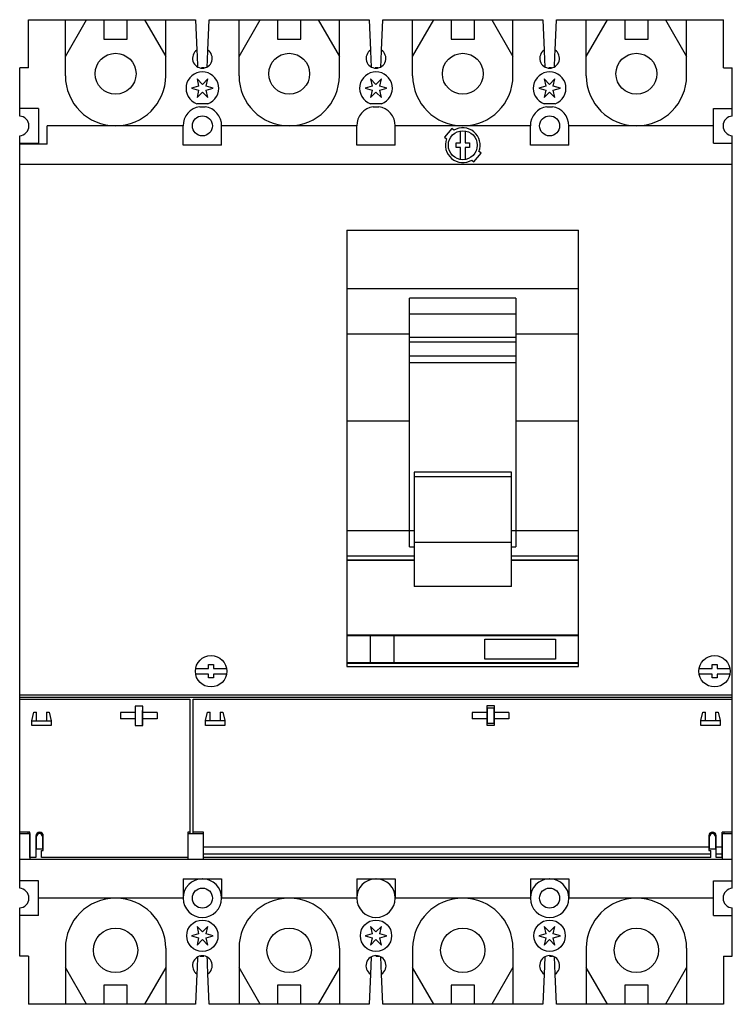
# Model space of a CAD drawing. Header units: millimetres. Extents: x 26 to 210, y 34 to 289.
import ezdxf

# ---------------------------------------------------------------- set-up
doc = ezdxf.new("R2010")
doc.units = ezdxf.units.MM
doc.header["$LTSCALE"] = 21.19922
doc.layers.get('0').update_dxf_attribs({"linetype": 'CONTINUOUS'})

msp = doc.modelspace()

# ---------------------------------------------------------------- linework, layer by layer
at = {"color": 7, "linetype": 'Continuous'}
for p, q in [((27.86, 276.61), (27.86, 289.11)), ((27.86, 289.11), (71.21, 289.11)), ((37.46, 279.59), (42.96, 289.11)), ((37.46, 274.61), (37.46, 289.11)), ((47.46, 289.11), (47.46, 284.11)), ((53.46, 284.11), (53.46, 289.11)), ((57.96, 289.11), (63.46, 279.59)), ((63.46, 274.61), (63.46, 289.11)), ((71.21, 289.11), (71.54, 281.23)), ((74.39, 281.23), (74.71, 289.11)), ((74.71, 289.11), (116.21, 289.11)), ((82.46, 279.59), (87.96, 289.11)), ((82.46, 274.61), (82.46, 289.11)), ((92.46, 289.11), (92.46, 284.11)), ((98.46, 284.11), (98.46, 289.11)), ((102.96, 289.11), (108.46, 279.59)), ((108.46, 274.61), (108.46, 289.11)), ((116.21, 289.11), (116.54, 281.23)), ((119.39, 281.23), (119.71, 289.11)), ((119.71, 289.11), (161.21, 289.11)), ((127.46, 279.59), (132.96, 289.11)), ((127.46, 274.61), (127.46, 289.11)), ((137.46, 289.11), (137.46, 284.11)), ((143.46, 284.11), (143.46, 289.11)), ((147.96, 289.11), (153.46, 279.59)), ((153.46, 274.61), (153.46, 289.11)), ((161.21, 289.11), (161.54, 281.23)), ((164.39, 281.23), (164.71, 289.11)), ((164.71, 289.11), (208.06, 289.11)), ((172.46, 279.59), (177.96, 289.11)), ((172.46, 274.61), (172.46, 289.11)), ((182.46, 289.11), (182.46, 284.11)), ((188.46, 284.11), (188.46, 289.11)), ((192.96, 289.11), (198.46, 279.59)), ((198.46, 274.61), (198.46, 289.11)), ((208.06, 276.61), (208.06, 289.11)), ((47.46, 284.11), (53.46, 284.11)), ((92.46, 284.11), (98.46, 284.11)), ((137.46, 284.11), (143.46, 284.11)), ((182.46, 284.11), (188.46, 284.11)), ((25.61, 264.16), (25.61, 276.61)), ((27.86, 276.61), (25.61, 276.61)), ((71.7, 277.08), (71.7, 276.9)), ((71.7, 277.08), (71.7, 276.9)), ((73.46, 276.61), (72.75, 276.61)), ((74.22, 276.96), (74.22, 277)), ((116.7, 277.08), (116.7, 276.9)), ((116.7, 277.08), (116.7, 276.9)), ((118.46, 276.61), (117.75, 276.61)), ((119.22, 276.96), (119.22, 277)), ((161.7, 277.08), (161.7, 276.9)), ((161.7, 277.08), (161.7, 276.9)), ((163.46, 276.61), (162.75, 276.61)), ((164.22, 276.96), (164.22, 277)), ((208.06, 276.61), (210.31, 276.61)), ((210.31, 264.16), (210.31, 276.61)), ((71.57, 273.79), (72, 271.87)), ((72.96, 272.35), (71.57, 273.79)), ((74.35, 273.79), (72.96, 272.35)), ((73.92, 271.87), (74.35, 273.79)), ((116.57, 273.79), (117, 271.87)), ((117.96, 272.35), (116.57, 273.79)), ((119.35, 273.79), (117.96, 272.35)), ((118.92, 271.87), (119.35, 273.79)), ((161.57, 273.79), (162, 271.87)), ((162.96, 272.35), (161.57, 273.79)), ((164.35, 273.79), (162.96, 272.35)), ((163.92, 271.87), (164.35, 273.79)), ((72, 271.87), (70.16, 271.36)), ((70.16, 271.36), (72, 270.86)), ((72, 270.86), (71.57, 268.93)), ((71.57, 268.93), (72.96, 270.37)), ((72.96, 270.37), (74.35, 268.93)), ((75.76, 271.36), (73.92, 271.87)), ((73.92, 270.86), (75.76, 271.36)), ((74.35, 268.93), (73.92, 270.86)), ((117, 271.87), (115.16, 271.36)), ((115.16, 271.36), (117, 270.86)), ((117, 270.86), (116.57, 268.93)), ((116.57, 268.93), (117.96, 270.37)), ((117.96, 270.37), (119.35, 268.93)), ((120.76, 271.36), (118.92, 271.87)), ((118.92, 270.86), (120.76, 271.36)), ((119.35, 268.93), (118.92, 270.86)), ((162, 271.87), (160.16, 271.36)), ((160.16, 271.36), (162, 270.86)), ((162, 270.86), (161.57, 268.93)), ((161.57, 268.93), (162.96, 270.37)), ((162.96, 270.37), (164.35, 268.93)), ((165.76, 271.36), (163.92, 271.87)), ((163.92, 270.86), (165.76, 271.36)), ((164.35, 268.93), (163.92, 270.86)), ((30.46, 266.11), (25.61, 266.11)), ((30.46, 266.11), (30.46, 257.11)), ((74.35, 267.36), (71.57, 267.36)), ((72.26, 266.56), (73.67, 266.56)), ((119.35, 267.36), (116.57, 267.36)), ((117.26, 266.56), (118.67, 266.56)), ((164.35, 267.36), (161.57, 267.36)), ((162.26, 266.56), (163.67, 266.56)), ((205.46, 257.11), (205.46, 266.11)), ((205.46, 266.11), (210.31, 266.11)), ((32.71, 256.86), (32.71, 261.61)), ((67.96, 261.61), (32.71, 261.61)), ((67.96, 256.61), (67.96, 261.61)), ((77.96, 256.61), (77.96, 261.61)), ((112.96, 261.61), (77.96, 261.61)), ((112.96, 256.61), (112.96, 261.61)), ((122.96, 256.61), (122.96, 261.61)), ((157.96, 261.61), (122.96, 261.61)), ((137.6, 260.91), (135.74, 258.68)), ((138.13, 260.46), (137.6, 260.91)), ((139.84, 257.24), (139.84, 260.31)), ((141.09, 260.31), (141.09, 257.24)), ((157.96, 256.61), (157.96, 261.61)), ((167.96, 256.61), (167.96, 261.61)), ((205.46, 261.61), (167.96, 261.61)), ((25.61, 64.16), (25.61, 259.07)), ((135.74, 258.68), (136.27, 258.24)), ((210.31, 64.16), (210.31, 259.07)), ((25.61, 257.11), (30.46, 257.11)), ((32.71, 256.86), (25.61, 256.86)), ((77.96, 256.61), (67.96, 256.61)), ((122.96, 256.61), (112.96, 256.61)), ((138.74, 255.99), (138.74, 257.24)), ((138.74, 257.24), (139.84, 257.24)), ((139.84, 255.99), (138.74, 255.99)), ((139.84, 252.91), (139.84, 255.99)), ((141.09, 257.24), (142.18, 257.24)), ((141.09, 255.99), (141.09, 252.91)), ((142.18, 255.99), (141.09, 255.99)), ((142.18, 257.24), (142.18, 255.99)), ((167.96, 256.61), (157.96, 256.61)), ((205.46, 257.11), (210.31, 257.11)), ((142.79, 252.76), (143.32, 252.32)), ((143.32, 252.32), (145.18, 254.54)), ((145.18, 254.54), (144.66, 254.98)), ((210.31, 251.61), (25.61, 251.61)), ((110.44, 234.61), (110.44, 121.61)), ((110.44, 234.61), (170.44, 234.61)), ((170.44, 121.61), (170.44, 234.61)), ((110.44, 219.47), (170.44, 219.47)), ((126.64, 152.62), (126.64, 216.98)), ((154.24, 216.98), (126.64, 216.98)), ((154.24, 216.98), (154.24, 152.62)), ((126.64, 212.96), (154.24, 212.96)), ((110.44, 207.77), (126.64, 207.77)), ((154.24, 206.83), (126.64, 206.83)), ((154.24, 207.77), (170.44, 207.77)), ((126.64, 205.67), (154.24, 205.67)), ((154.24, 201.93), (126.64, 201.93)), ((126.64, 200.35), (154.24, 200.35)), ((110.44, 185.21), (126.64, 185.21)), ((154.24, 185.21), (170.44, 185.21)), ((127.84, 171.92), (127.84, 142.32)), ((153.04, 171.92), (127.84, 171.92)), ((153.04, 142.32), (153.04, 171.92)), ((127.84, 170.79), (153.04, 170.79)), ((126.64, 156.73), (110.44, 156.73)), ((127.84, 156.77), (126.64, 156.77)), ((154.24, 156.77), (153.04, 156.77)), ((170.44, 156.73), (154.24, 156.73)), ((127.84, 153.81), (153.04, 153.81)), ((126.64, 152.62), (127.84, 152.62)), ((153.04, 152.62), (154.24, 152.62)), ((110.44, 150.26), (127.84, 150.26)), ((110.44, 149.26), (127.84, 149.26)), ((110.44, 149.1), (127.84, 149.1)), ((153.04, 150.26), (170.44, 150.26)), ((153.04, 149.26), (170.44, 149.26)), ((153.04, 149.1), (170.44, 149.1)), ((153.04, 142.32), (127.84, 142.32)), ((110.44, 129.77), (170.44, 129.77)), ((110.44, 129.61), (170.44, 129.61)), ((116.44, 129.61), (116.44, 122.61)), ((122.54, 129.61), (122.54, 122.61)), ((146.14, 128.71), (164.44, 128.71)), ((146.14, 123.46), (146.14, 128.71)), ((164.44, 128.71), (164.44, 123.46)), ((110.44, 122.61), (170.44, 122.61)), ((110.44, 122.45), (170.44, 122.45)), ((164.44, 123.46), (146.14, 123.46)), ((71.23, 121.08), (74.59, 121.08)), ((74.59, 121.08), (74.59, 122.08)), ((74.59, 122.08), (75.84, 122.08)), ((75.84, 122.08), (75.84, 121.08)), ((75.84, 121.08), (79.2, 121.08)), ((110.44, 121.61), (170.44, 121.61)), ((201.73, 121.08), (205.09, 121.08)), ((205.09, 122.08), (206.34, 122.08)), ((205.09, 121.08), (205.09, 122.08)), ((206.34, 122.08), (206.34, 121.08)), ((206.34, 121.08), (209.7, 121.08)), ((74.59, 119.64), (71.23, 119.64)), ((74.59, 118.64), (74.59, 119.64)), ((75.84, 118.64), (74.59, 118.64)), ((75.84, 119.64), (75.84, 118.64)), ((79.2, 119.64), (75.84, 119.64)), ((205.09, 119.64), (201.73, 119.64)), ((205.09, 118.64), (205.09, 119.64)), ((206.34, 118.64), (205.09, 118.64)), ((209.7, 119.64), (206.34, 119.64)), ((206.34, 119.64), (206.34, 118.64)), ((210.31, 114.21), (25.61, 114.21)), ((210.31, 113.61), (25.61, 113.61)), ((25.63, 78.71), (25.63, 113.11)), ((25.63, 113.11), (69.68, 113.11)), ((27.71, 113.12), (69.71, 113.12)), ((69.68, 113.11), (69.68, 78.71)), ((69.71, 113.12), (69.71, 78.32)), ((70.61, 78.32), (70.61, 113.12)), ((70.61, 113.12), (210.31, 113.12)), ((28.78, 107.57), (29.28, 109.77)), ((29.28, 109.77), (29.98, 109.77)), ((29.98, 107.57), (29.98, 109.77)), ((32.58, 109.77), (32.58, 107.57)), ((32.58, 109.77), (33.28, 109.77)), ((33.28, 109.77), (33.78, 107.57)), ((51.78, 109.71), (51.78, 108.01)), ((55.53, 109.71), (51.78, 109.71)), ((55.53, 111.36), (55.53, 106.36)), ((57.53, 111.36), (55.53, 111.36)), ((57.46, 106.36), (57.46, 110.21)), ((57.46, 110.21), (57.53, 110.21)), ((57.53, 106.36), (57.53, 111.36)), ((61.28, 109.71), (57.53, 109.71)), ((61.28, 109.71), (61.28, 108.01)), ((73.76, 107.58), (74.26, 109.78)), ((74.26, 109.78), (74.96, 109.78)), ((74.96, 107.58), (74.96, 109.78)), ((77.56, 109.78), (78.26, 109.78)), ((77.56, 109.78), (77.56, 107.58)), ((78.26, 109.78), (78.76, 107.58)), ((146.66, 109.72), (142.91, 109.72)), ((142.91, 109.72), (142.91, 108.02)), ((148.66, 111.37), (146.66, 111.37)), ((146.66, 111.37), (146.66, 106.37)), ((146.86, 110.92), (148.46, 110.92)), ((146.86, 106.82), (146.86, 110.92)), ((148.46, 110.92), (148.46, 106.82)), ((148.66, 106.37), (148.66, 111.37)), ((152.41, 109.72), (148.66, 109.72)), ((152.41, 109.72), (152.41, 108.02)), ((202.16, 107.58), (202.66, 109.78)), ((202.66, 109.78), (203.36, 109.78)), ((203.36, 107.58), (203.36, 109.78)), ((205.96, 109.78), (206.66, 109.78)), ((205.96, 109.78), (205.96, 107.58)), ((206.66, 109.78), (207.16, 107.58)), ((28.78, 106.31), (28.78, 107.57)), ((28.78, 107.57), (33.78, 107.57)), ((33.78, 107.57), (33.78, 106.31)), ((55.53, 108.01), (51.78, 108.01)), ((61.28, 108.01), (57.53, 108.01)), ((73.76, 107.58), (78.76, 107.58)), ((73.76, 106.32), (73.76, 107.58)), ((78.76, 107.58), (78.76, 106.32)), ((146.66, 108.02), (142.91, 108.02)), ((152.41, 108.02), (148.66, 108.02)), ((202.16, 107.58), (207.16, 107.58)), ((202.16, 106.32), (202.16, 107.58)), ((207.16, 107.58), (207.16, 106.32)), ((33.78, 106.31), (28.78, 106.31)), ((55.53, 106.36), (57.53, 106.36)), ((78.76, 106.32), (73.76, 106.32)), ((146.66, 106.37), (148.66, 106.37)), ((148.46, 106.82), (146.86, 106.82)), ((207.16, 106.32), (202.16, 106.32)), ((25.61, 78.32), (28.21, 78.32)), ((28.28, 78.71), (25.63, 78.71)), ((27.71, 78.71), (27.71, 78.32)), ((28.21, 78.32), (28.21, 71.62)), ((28.28, 72.16), (28.28, 78.71)), ((29.83, 77.76), (29.83, 72.16)), ((30.01, 74.26), (30.01, 77.56)), ((31.51, 78.31), (30.05, 78.31)), ((31.51, 77.56), (31.51, 74.26)), ((31.73, 73.91), (31.73, 77.76)), ((69.68, 78.71), (69.18, 78.71)), ((69.18, 78.71), (69.18, 72.16)), ((69.21, 78.32), (73.21, 78.32)), ((69.21, 78.32), (69.21, 71.62)), ((73.26, 78.72), (70.61, 78.72)), ((73.21, 71.62), (73.21, 78.72)), ((73.26, 72.17), (73.26, 78.72)), ((204.21, 77.77), (204.21, 73.92)), ((204.41, 74.27), (204.41, 77.57)), ((205.69, 78.49), (204.63, 78.49)), ((205.91, 77.57), (205.91, 74.27)), ((206.11, 72.17), (206.11, 77.77)), ((210.31, 78.72), (207.66, 78.72)), ((207.66, 72.17), (207.66, 78.72)), ((207.71, 78.32), (210.31, 78.32)), ((207.71, 78.32), (207.71, 71.62)), ((208.21, 78.32), (208.21, 78.72)), ((31.51, 74.26), (30.01, 74.26)), ((73.26, 74.87), (204.21, 74.87)), ((205.91, 74.27), (204.41, 74.27)), ((206.11, 74.87), (207.66, 74.87)), ((210.31, 71.62), (25.61, 71.62)), ((29.83, 72.16), (28.28, 72.16)), ((31.23, 72.16), (31.23, 73.91)), ((31.23, 73.91), (31.73, 73.91)), ((69.18, 72.16), (31.23, 72.16)), ((31.81, 72.11), (31.81, 72.16)), ((68.81, 72.11), (31.81, 72.11)), ((68.81, 72.16), (68.81, 72.11)), ((204.06, 72.12), (73.21, 72.12)), ((73.26, 73.09), (204.71, 73.09)), ((204.71, 72.17), (73.26, 72.17)), ((204.06, 72.17), (204.06, 72.12)), ((204.21, 73.92), (204.71, 73.92)), ((204.71, 72.17), (204.71, 73.92)), ((206.11, 73.09), (207.66, 73.09)), ((207.66, 72.17), (206.11, 72.17)), ((67.96, 66.62), (77.96, 66.62)), ((67.96, 66.62), (67.96, 61.62)), ((77.96, 66.62), (77.96, 61.62)), ((112.96, 66.62), (122.96, 66.62)), ((112.96, 66.62), (112.96, 61.62)), ((122.96, 66.62), (122.96, 61.62)), ((157.96, 66.62), (167.96, 66.62)), ((157.96, 66.62), (157.96, 61.62)), ((167.96, 66.62), (167.96, 61.62)), ((30.46, 66.12), (25.61, 66.12)), ((30.46, 57.12), (30.46, 66.12)), ((205.46, 66.12), (210.31, 66.12)), ((205.46, 57.12), (205.46, 66.12)), ((67.96, 61.62), (30.46, 61.62)), ((112.96, 61.62), (77.96, 61.62)), ((157.96, 61.62), (122.96, 61.62)), ((205.46, 61.62), (167.96, 61.62)), ((25.61, 46.61), (25.61, 59.07)), ((210.31, 46.61), (210.31, 59.07)), ((30.46, 57.12), (25.61, 57.12)), ((205.46, 57.12), (210.31, 57.12)), ((72.96, 52.86), (71.57, 54.3)), ((71.57, 54.3), (72, 52.37)), ((74.35, 54.3), (72.96, 52.86)), ((73.92, 52.37), (74.35, 54.3)), ((117.96, 52.86), (116.57, 54.3)), ((116.57, 54.3), (117, 52.37)), ((119.35, 54.3), (117.96, 52.86)), ((118.92, 52.37), (119.35, 54.3)), ((162.96, 52.86), (161.57, 54.3)), ((161.57, 54.3), (162, 52.37)), ((164.35, 54.3), (162.96, 52.86)), ((163.92, 52.37), (164.35, 54.3)), ((72, 52.37), (70.16, 51.87)), ((70.16, 51.87), (72, 51.37)), ((72, 51.37), (71.57, 49.44)), ((75.76, 51.87), (73.92, 52.37)), ((73.92, 51.37), (75.76, 51.87)), ((74.35, 49.44), (73.92, 51.37)), ((117, 52.37), (115.16, 51.87)), ((115.16, 51.87), (117, 51.37)), ((117, 51.37), (116.57, 49.44)), ((120.76, 51.87), (118.92, 52.37)), ((118.92, 51.37), (120.76, 51.87)), ((119.35, 49.44), (118.92, 51.37)), ((162, 52.37), (160.16, 51.87)), ((160.16, 51.87), (162, 51.37)), ((162, 51.37), (161.57, 49.44)), ((165.76, 51.87), (163.92, 52.37)), ((163.92, 51.37), (165.76, 51.87)), ((164.35, 49.44), (163.92, 51.37)), ((37.46, 48.62), (37.46, 34.11)), ((63.46, 48.62), (63.46, 34.11)), ((71.57, 49.44), (72.96, 50.88)), ((72.96, 50.88), (74.35, 49.44)), ((82.46, 48.62), (82.46, 34.11)), ((108.46, 48.62), (108.46, 34.11)), ((116.57, 49.44), (117.96, 50.88)), ((117.96, 50.88), (119.35, 49.44)), ((127.46, 48.62), (127.46, 34.11)), ((153.46, 48.62), (153.46, 34.11)), ((161.57, 49.44), (162.96, 50.88)), ((162.96, 50.88), (164.35, 49.44)), ((172.46, 48.62), (172.46, 34.11)), ((198.46, 48.62), (198.46, 34.11)), ((27.86, 46.61), (25.61, 46.61)), ((27.86, 46.61), (27.86, 34.11)), ((71.7, 46.27), (71.7, 46.23)), ((72.42, 46.61), (73.36, 46.61)), ((74.23, 46.15), (74.22, 46.34)), ((74.23, 46.15), (74.22, 46.34)), ((116.7, 46.33), (116.53, 41.95)), ((117.95, 46.61), (118.7, 46.61)), ((119.39, 41.95), (119.22, 46.39)), ((161.7, 46.33), (161.53, 41.95)), ((162.95, 46.61), (163.7, 46.61)), ((164.39, 41.95), (164.22, 46.39)), ((208.06, 46.61), (210.31, 46.61)), ((208.06, 46.61), (208.06, 34.11)), ((42.96, 34.11), (37.46, 43.64)), ((63.46, 43.64), (57.96, 34.11)), ((87.96, 34.11), (82.46, 43.64)), ((108.46, 43.64), (102.96, 34.11)), ((132.96, 34.11), (127.46, 43.64)), ((153.46, 43.64), (147.96, 34.11)), ((177.96, 34.11), (172.46, 43.64)), ((198.46, 43.64), (192.96, 34.11)), ((71.54, 42.01), (71.21, 34.11)), ((74.71, 34.11), (74.39, 42.01)), ((116.54, 41.95), (116.21, 34.11)), ((119.71, 34.11), (119.39, 41.95)), ((161.54, 41.95), (161.21, 34.11)), ((164.71, 34.11), (164.39, 41.95)), ((53.46, 39.11), (47.46, 39.11)), ((47.46, 39.11), (47.46, 34.11)), ((53.46, 34.11), (53.46, 39.11)), ((98.46, 39.11), (92.46, 39.11)), ((92.46, 39.11), (92.46, 34.11)), ((98.46, 34.11), (98.46, 39.11)), ((143.46, 39.11), (137.46, 39.11)), ((137.46, 39.11), (137.46, 34.11)), ((143.46, 34.11), (143.46, 39.11)), ((188.46, 39.11), (182.46, 39.11)), ((182.46, 39.11), (182.46, 34.11)), ((188.46, 34.11), (188.46, 39.11)), ((71.21, 34.11), (27.86, 34.11)), ((116.21, 34.11), (74.71, 34.11)), ((161.21, 34.11), (119.71, 34.11)), ((208.06, 34.11), (164.71, 34.11))]:
    msp.add_line(p, q, dxfattribs=at)
for centre, radius in [((50.46, 275.11), 5.3), ((95.46, 275.11), 5.3), ((140.46, 275.11), 5.3), ((185.46, 275.11), 5.3), ((72.96, 261.61), 2.6), ((162.96, 261.61), 2.6), ((140.46, 256.61), 3.75), ((75.21, 120.36), 4.05), ((205.71, 120.36), 4.05), ((72.96, 61.62), 2.6), ((162.96, 61.62), 2.6), ((50.46, 48.11), 5.75), ((72.96, 51.87), 4.05), ((95.46, 48.11), 5.75), ((117.96, 51.87), 4.05), ((140.46, 48.11), 5.75), ((162.96, 51.87), 4.05), ((185.46, 48.11), 5.75)]:
    msp.add_circle(centre, radius, dxfattribs=at)
for centre, radius, start, end in [((72.96, 279.11), 2.55, 123.9745, 56.0255), ((117.96, 279.11), 2.55, 123.9745, 56.0255), ((162.96, 279.11), 2.55, 123.9745, 56.0255), ((72.96, 271.36), 4.24, 289.211, 250.789), ((117.96, 271.36), 4.24, 289.211, 250.789), ((162.96, 271.36), 4.24, 289.211, 250.789), ((50.46, 274.61), 13, 180, 360), ((95.46, 274.61), 13, 180, 360), ((140.46, 274.61), 13, 180, 360), ((185.46, 274.61), 13, 180, 360), ((72.96, 261.61), 5, 98.1096, 180), ((72.96, 261.61), 5, 0, 81.8904), ((117.96, 261.61), 5, 98.1096, 180), ((117.96, 261.61), 5, 0, 81.8904), ((162.96, 261.61), 5, 98.1096, 180), ((162.96, 261.61), 5, 0, 81.8904), ((25.46, 261.61), 2.55, 273.3723, 86.6277), ((210.46, 261.61), 2.55, 93.3723, 266.6277), ((140.46, 256.61), 4.5, 338.7974, 121.2026), ((140.46, 256.61), 4.5, 158.7974, 301.2026), ((30.78, 77.76), 0.95, 0, 180), ((30.76, 77.56), 0.75, 0, 180), ((205.16, 77.77), 0.95, 0, 180), ((205.16, 77.57), 0.75, 0, 180), ((72.96, 61.62), 5, 90.3162, 89.6838), ((117.96, 61.62), 5, 90.3162, 89.6838), ((162.96, 61.62), 5, 90.3162, 89.6838), ((25.46, 61.61), 2.55, 273.3723, 86.6277), ((210.46, 61.61), 2.55, 93.3723, 266.6277), ((50.46, 48.62), 13, 0, 180), ((95.46, 48.62), 13, 0, 180), ((140.46, 48.62), 13, 0, 180), ((185.46, 48.62), 13, 0, 180), ((72.96, 44.12), 2.55, 303.9745, 236.0255), ((117.96, 44.12), 2.6, 303.2352, 236.7648), ((162.96, 44.12), 2.6, 303.2352, 236.7648)]:
    msp.add_arc(centre, radius, start, end, dxfattribs=at)
for points in [[(71.53, 281.22), (71.59, 279.84), (71.64, 278.46), (71.7, 277.08)], [(74.22, 277), (74.28, 278.41), (74.33, 279.82), (74.39, 281.22)], [(116.53, 281.22), (116.59, 279.84), (116.64, 278.46), (116.7, 277.08)], [(119.22, 277), (119.28, 278.41), (119.33, 279.82), (119.39, 281.22)], [(161.53, 281.22), (161.59, 279.84), (161.64, 278.46), (161.7, 277.08)], [(164.22, 277), (164.28, 278.41), (164.33, 279.82), (164.39, 281.22)], [(71.7, 46.23), (71.64, 44.82), (71.59, 43.42), (71.53, 42.01)], [(74.39, 42.01), (74.33, 43.39), (74.28, 44.77), (74.23, 46.15)]]:
    msp.add_open_spline(points, degree=3, dxfattribs=at)

doc.saveas('drawing.dxf')
